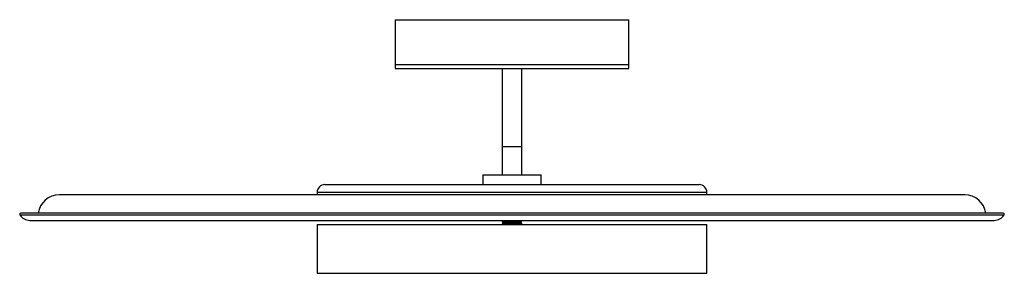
# Paper-space layout '_Inferior' of a CAD drawing. Header units: inches. Extents: x -1.6 to 18.3, y 38.5 to 43.6.
import ezdxf

# ---------------------------------------------------------------- set-up
doc = ezdxf.new("R2010")
doc.units = ezdxf.units.IN
doc.header["$MEASUREMENT"] = 0

psp = doc.layouts.new('_Inferior')

# ---------------------------------------------------------------- linework, layer by layer
at = {"color": 7, "linetype": 'Continuous', "lineweight": 25}
for p, q in [((6.015, 43.642), (6.015, 42.657)), ((6.015, 43.642), (10.74, 43.642)), ((10.74, 42.657), (10.74, 43.642)), ((6.015, 42.736), (10.74, 42.736)), ((6.015, 42.657), (10.74, 42.657)), ((8.181, 42.657), (8.181, 40.512)), ((8.574, 40.512), (8.574, 42.657)), ((8.181, 41.082), (8.574, 41.082)), ((7.787, 40.512), (7.787, 40.315)), ((7.787, 40.512), (8.968, 40.512)), ((8.968, 40.315), (8.968, 40.512)), ((4.598, 40.315), (12.157, 40.315)), ((17.523, 40.106), (-0.768, 40.106)), ((4.44, 40.157), (4.44, 40.106)), ((12.314, 40.157), (4.44, 40.157)), ((12.314, 40.106), (12.314, 40.157)), ((-1.566, 39.704), (18.321, 39.704)), ((18.304, 39.734), (-1.549, 39.734)), ((-1.365, 39.592), (18.12, 39.592)), ((8.574, 39.587), (8.574, 39.591)), ((4.44, 39.508), (4.44, 38.523)), ((4.44, 39.508), (12.314, 39.508)), ((8.181, 39.577), (8.181, 39.574)), ((8.181, 39.55), (8.181, 39.546)), ((8.181, 39.522), (8.181, 39.508)), ((8.195, 39.537), (8.195, 39.531)), ((8.569, 39.564), (8.561, 39.565)), ((8.569, 39.537), (8.561, 39.537)), ((8.573, 39.532), (8.571, 39.532)), ((8.573, 39.508), (8.573, 39.532)), ((8.574, 39.56), (8.574, 39.563)), ((8.574, 39.532), (8.574, 39.536)), ((12.314, 38.523), (12.314, 39.508)), ((4.44, 38.523), (12.314, 38.523))]:
    psp.add_line(p, q, dxfattribs=at)
for centre, radius, start, end in [((4.598, 40.157), 0.157, 90, 180), ((12.157, 40.157), 0.157, 0, 90), ((-0.768, 39.673), 0.433, 90, 171.9005), ((17.523, 39.673), 0.433, 8.0995, 90), ((-1.549, 39.714), 0.0197, 90, 211.7883), ((-1.365, 39.828), 0.236, 211.7883, 270), ((18.12, 39.828), 0.236, 270, 328.2117), ((18.304, 39.714), 0.0197, 328.2117, 90)]:
    psp.add_arc(centre, radius, start, end, dxfattribs=at)
for points, knots in [([(8.184, 39.574), (8.183, 39.574), (8.183, 39.575), (8.215, 39.577), (8.272, 39.578), (8.345, 39.58), (8.423, 39.582), (8.497, 39.583), (8.55, 39.585), (8.575, 39.587), (8.572, 39.587), (8.571, 39.587)], [0, 0, 0, 0, 0.08652, 0.210915, 0.3305, 0.453365, 0.577014, 0.701954, 0.831986, 0.958877, 1, 1, 1, 1]), ([(8.184, 39.577), (8.184, 39.577), (8.183, 39.578), (8.215, 39.58), (8.272, 39.582), (8.345, 39.583), (8.423, 39.585), (8.497, 39.587), (8.55, 39.589), (8.575, 39.59), (8.572, 39.591), (8.571, 39.591)], [0, 0, 0, 0, 0.077571, 0.203184, 0.323941, 0.44801, 0.57287, 0.699034, 0.83034, 0.958475, 1, 1, 1, 1]), ([(8.196, 39.586), (8.193, 39.584), (8.188, 39.582), (8.183, 39.579), (8.181, 39.577)], [0, 0, 0, 0, 0.499816, 1, 1, 1, 1]), ([(8.181, 39.574), (8.183, 39.572), (8.188, 39.569), (8.193, 39.566), (8.196, 39.565)], [0, 0, 0, 0, 0.499926, 1, 1, 1, 1]), ([(8.196, 39.558), (8.193, 39.557), (8.188, 39.554), (8.183, 39.551), (8.181, 39.55)], [0, 0, 0, 0, 0.499903, 1, 1, 1, 1]), ([(8.181, 39.546), (8.183, 39.545), (8.188, 39.542), (8.193, 39.539), (8.196, 39.537)], [0, 0, 0, 0, 0.500011, 1, 1, 1, 1]), ([(8.196, 39.531), (8.193, 39.529), (8.188, 39.526), (8.183, 39.524), (8.181, 39.522)], [0, 0, 0, 0, 0.49999, 1, 1, 1, 1]), ([(8.184, 39.546), (8.183, 39.546), (8.183, 39.547), (8.215, 39.549), (8.272, 39.551), (8.345, 39.552), (8.423, 39.554), (8.497, 39.556), (8.55, 39.558), (8.575, 39.559), (8.572, 39.56), (8.571, 39.56)], [0, 0, 0, 0, 0.086535, 0.210927, 0.33051, 0.453374, 0.57702, 0.701958, 0.831989, 0.958878, 1, 1, 1, 1]), ([(8.184, 39.55), (8.184, 39.55), (8.183, 39.551), (8.215, 39.552), (8.272, 39.554), (8.345, 39.556), (8.423, 39.558), (8.497, 39.559), (8.55, 39.561), (8.575, 39.562), (8.572, 39.563), (8.571, 39.563)], [0, 0, 0, 0, 0.0775712, 0.2031843, 0.3239408, 0.44801, 0.5728697, 0.6990336, 0.83034, 0.9584745, 1, 1, 1, 1]), ([(8.184, 39.522), (8.184, 39.522), (8.183, 39.523), (8.215, 39.525), (8.272, 39.526), (8.345, 39.528), (8.423, 39.53), (8.497, 39.532), (8.55, 39.534), (8.575, 39.535), (8.572, 39.536), (8.571, 39.536)], [0, 0, 0, 0, 0.0775712, 0.2031843, 0.3239408, 0.44801, 0.5728697, 0.6990336, 0.83034, 0.9584745, 1, 1, 1, 1]), ([(8.195, 39.565), (8.195, 39.564), (8.195, 39.562), (8.195, 39.559), (8.195, 39.558)], [0, 0, 0, 0, 0.507061, 1, 1, 1, 1]), ([(8.198, 39.565), (8.198, 39.565), (8.197, 39.566), (8.228, 39.568), (8.28, 39.57), (8.347, 39.571), (8.42, 39.573), (8.488, 39.575), (8.538, 39.577), (8.562, 39.578), (8.557, 39.579), (8.555, 39.579)], [0, 0, 0, 0, 0.084463, 0.204275, 0.319455, 0.437794, 0.556887, 0.677224, 0.802467, 0.924683, 1, 1, 1, 1]), ([(8.198, 39.537), (8.198, 39.538), (8.197, 39.539), (8.228, 39.54), (8.28, 39.542), (8.347, 39.544), (8.42, 39.546), (8.488, 39.547), (8.538, 39.549), (8.562, 39.551), (8.557, 39.551), (8.555, 39.552)], [0, 0, 0, 0, 0.084479, 0.204293, 0.319473, 0.437814, 0.556909, 0.677247, 0.802491, 0.92471, 1, 1, 1, 1]), ([(8.199, 39.558), (8.199, 39.559), (8.199, 39.56), (8.228, 39.561), (8.28, 39.563), (8.347, 39.564), (8.42, 39.566), (8.488, 39.568), (8.538, 39.57), (8.562, 39.571), (8.557, 39.572), (8.555, 39.572)], [0, 0, 0, 0, 0.06195, 0.184706, 0.302716, 0.423963, 0.545983, 0.669277, 0.797597, 0.922817, 1, 1, 1, 1]), ([(8.199, 39.531), (8.199, 39.531), (8.199, 39.532), (8.228, 39.534), (8.28, 39.535), (8.347, 39.537), (8.42, 39.539), (8.488, 39.54), (8.538, 39.542), (8.562, 39.544), (8.557, 39.545), (8.555, 39.545)], [0, 0, 0, 0, 0.061962, 0.184717, 0.302725, 0.42397, 0.545989, 0.669281, 0.7976, 0.922818, 1, 1, 1, 1]), ([(8.564, 39.565), (8.561, 39.566), (8.557, 39.569), (8.552, 39.572), (8.55, 39.573)], [0, 0, 0, 0, 0.5001065, 1, 1, 1, 1]), ([(8.564, 39.537), (8.561, 39.539), (8.557, 39.542), (8.552, 39.544), (8.55, 39.546)], [0, 0, 0, 0, 0.500054, 1, 1, 1, 1]), ([(8.558, 39.572), (8.558, 39.574), (8.558, 39.576), (8.558, 39.578), (8.558, 39.579)], [0, 0, 0, 0, 0.500232, 1, 1, 1, 1]), ([(8.558, 39.545), (8.558, 39.546), (8.558, 39.548), (8.558, 39.551), (8.558, 39.552)], [0, 0, 0, 0, 0.500116, 1, 1, 1, 1])]:
    psp.add_open_spline(points, degree=3, knots=knots, dxfattribs=at)

doc.saveas('drawing.dxf')
